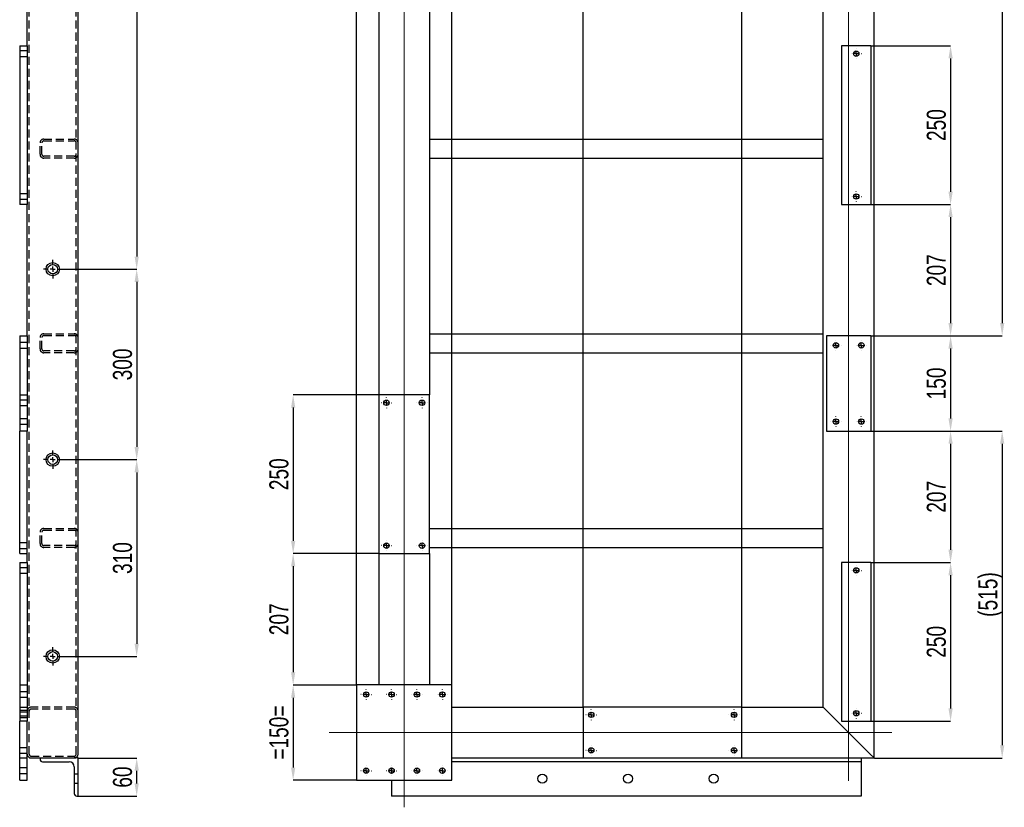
# Model space of a CAD drawing. Header units: millimetres. Extents: x 5 to 3649, y 4 to 418.
# Tile 56 of 105: x 2015 to 2170, y 129 to 253. Entities that reach past the tile are written whole.
import ezdxf

# ---------------------------------------------------------------- set-up
doc = ezdxf.new("R2010")
doc.units = ezdxf.units.MM
doc.header["$PDSIZE"] = -1
doc.linetypes.add('CENTERX2', pattern=[20.32, 12.7, -2.54, 2.54, -2.54])
doc.linetypes.add('HIDDEN', pattern=[1.905, 1.27, -0.635])
for name, color, linetype in [('COTES', 1, 'Continuous'), ('TRAIT-FINS', 9, 'Continuous'), ('TRAIT-MIXTES', 3, 'CENTERX2'), ('TRAIT-TIRET', 2, 'HIDDEN')]:
    doc.layers.add(name, color=color, linetype=linetype)
doc.layers.add('TRAIT-FORT', color=4, linetype='Continuous', lineweight=25)
doc.styles.add('SLDTEXTSTYLE0', font='TXT', dxfattribs={"width": 0.75})
doc.dimstyles.new('SLDDIMSTYLE0', dxfattribs={"dimtxt": 3, "dimasz": 2, "dimexe": 0, "dimexo": 0.0625, "dimgap": 0.75, "dimtad": 1, "dimdec": 0, "dimlfac": 10, "dimrnd": 1e-09, "dimzin": 12, "dimdsep": 46, "dimtxsty": 'SLDTEXTSTYLE0', "dimsah": 1, "dimcen": 0.09, "dimadec": 0, "dimazin": 3, "dimtfac": 1, "dimtdec": 0, "dimtofl": 0, "dimtmove": 0, "dimatfit": 3, "dimfxl": 1, "dimfrac": 2, "dimtolj": 1, "dimtzin": 12, "dimarcsym": 0})
doc.dimstyles.new('SLDDIMSTYLE1', dxfattribs={"dimtxt": 3, "dimasz": 2, "dimexe": 0, "dimexo": 0.0625, "dimgap": 0.75, "dimtad": 1, "dimdec": 0, "dimlfac": 10, "dimrnd": 1e-09, "dimzin": 12, "dimdsep": 46, "dimtxsty": 'SLDTEXTSTYLE0', "dimsah": 1, "dimcen": 0.09, "dimadec": 0, "dimazin": 3, "dimtfac": 1, "dimtdec": 0, "dimtmove": 0, "dimatfit": 0, "dimfxl": 1, "dimfrac": 2, "dimtolj": 1, "dimtzin": 12, "dimarcsym": 0})

# ---------------------------------------------------------------- blocks, each defined once
blk = doc.blocks.new('*D2211')
at = {"layer": 'COTES', "color": 0, "lineweight": -2, "transparency": 16777216}
for p, q in [((2021.82, 324.69), (2033.54, 324.69)), ((2033.54, 322.69), (2033.54, 215.69)), ((2021.82, 213.69), (2033.54, 213.69))]:
    blk.add_line(p, q, dxfattribs=at)
at = {"layer": 'COTES', "color": 0, "transparency": 16777216}
for points in [[(2033.2, 322.69), (2033.87, 322.69), (2033.54, 324.69)], [(2033.2, 215.69), (2033.87, 215.69), (2033.54, 213.69)]]:
    blk.add_solid(points, dxfattribs=at)
at = {"layer": 'Defpoints', "color": 0, "transparency": 16777216}
for p in [(2021.76, 324.69), (2021.76, 213.69), (2033.54, 213.69)]:
    blk.add_point(p, dxfattribs=at)
at = {"layer": 'COTES', "color": 0, "transparency": 16777216, "insert": (2029.79, 269.19), "char_height": 3, "attachment_point": 2, "rotation": 90, "style": 'SLDTEXTSTYLE0'}
blk.add_mtext('\\A1;1110', dxfattribs=at)
blk = doc.blocks.new('*D2212')
at = {"layer": 'COTES', "color": 0, "lineweight": -2, "transparency": 16777216}
for p, q in [((2021.82, 213.69), (2033.54, 213.69)), ((2033.54, 211.69), (2033.54, 185.69)), ((2021.82, 183.69), (2033.54, 183.69))]:
    blk.add_line(p, q, dxfattribs=at)
at = {"layer": 'COTES', "color": 0, "transparency": 16777216}
for points in [[(2033.2, 211.69), (2033.87, 211.69), (2033.54, 213.69)], [(2033.2, 185.69), (2033.87, 185.69), (2033.54, 183.69)]]:
    blk.add_solid(points, dxfattribs=at)
at = {"layer": 'Defpoints', "color": 0, "transparency": 16777216}
for p in [(2021.76, 213.69), (2021.76, 183.69), (2033.54, 183.69)]:
    blk.add_point(p, dxfattribs=at)
at = {"layer": 'COTES', "color": 0, "transparency": 16777216, "insert": (2029.79, 198.69), "char_height": 3, "attachment_point": 2, "rotation": 90, "style": 'SLDTEXTSTYLE0'}
blk.add_mtext('\\A1;300', dxfattribs=at)
blk = doc.blocks.new('*D2213')
at = {"layer": 'COTES', "color": 0, "lineweight": -2, "transparency": 16777216}
for p, q in [((2021.82, 183.69), (2033.54, 183.69)), ((2033.54, 181.69), (2033.54, 154.69)), ((2021.82, 152.69), (2033.54, 152.69))]:
    blk.add_line(p, q, dxfattribs=at)
at = {"layer": 'COTES', "color": 0, "transparency": 16777216}
for points in [[(2033.2, 181.69), (2033.87, 181.69), (2033.54, 183.69)], [(2033.2, 154.69), (2033.87, 154.69), (2033.54, 152.69)]]:
    blk.add_solid(points, dxfattribs=at)
at = {"layer": 'Defpoints', "color": 0, "transparency": 16777216}
for p in [(2021.76, 183.69), (2021.76, 152.69), (2033.54, 152.69)]:
    blk.add_point(p, dxfattribs=at)
at = {"layer": 'COTES', "color": 0, "transparency": 16777216, "insert": (2029.79, 168.19), "char_height": 3, "attachment_point": 2, "rotation": 90, "style": 'SLDTEXTSTYLE0'}
blk.add_mtext('\\A1;310', dxfattribs=at)
blk = doc.blocks.new('*D2215')
at = {"layer": 'COTES', "color": 0, "lineweight": -2, "transparency": 16777216}
for p, q in [((2024.37, 136.69), (2033.54, 136.69)), ((2033.54, 132.69), (2033.54, 134.69)), ((2024.37, 130.69), (2033.54, 130.69))]:
    blk.add_line(p, q, dxfattribs=at)
at = {"layer": 'COTES', "color": 0, "transparency": 16777216}
for points in [[(2033.2, 134.69), (2033.87, 134.69), (2033.54, 136.69)], [(2033.2, 132.69), (2033.87, 132.69), (2033.54, 130.69)]]:
    blk.add_solid(points, dxfattribs=at)
at = {"layer": 'Defpoints', "color": 0, "transparency": 16777216}
for p in [(2024.31, 136.69), (2033.54, 136.69), (2024.31, 130.69)]:
    blk.add_point(p, dxfattribs=at)
at = {"layer": 'COTES', "color": 0, "transparency": 16777216, "insert": (2029.79, 133.69), "char_height": 3, "attachment_point": 2, "rotation": 90, "style": 'SLDTEXTSTYLE0'}
blk.add_mtext('\\A1;60', dxfattribs=at)
blk = doc.blocks.new('SW_CENTERMARKSYMBOL_342')
at = {"layer": 'TRAIT-MIXTES', "color": 0}
for p, q in [((-0.8, 0), (-1.45, 0)), ((0, 0), (-0.4, 0)), ((0, 0), (-0.4, 0)), ((0, 0.8), (0, 1.45)), ((0, 0), (0, 0.4)), ((0, 0), (0, 0.4)), ((0, 0), (0, -0.4)), ((0, 0), (0.4, 0)), ((0, 0), (0, -0.4)), ((0, 0), (0.4, 0)), ((0.8, 0), (1.45, 0)), ((0, -0.8), (0, -1.45))]:
    blk.add_line(p, q, dxfattribs=at)
blk = doc.blocks.new('SW_CENTERMARKSYMBOL_344')
at = {"layer": 'TRAIT-MIXTES', "color": 0}
for p, q in [((-0.8, 0), (-1.45, 0)), ((0, 0), (-0.4, 0)), ((0, 0), (-0.4, 0)), ((0, 0.8), (0, 1.45)), ((0, 0), (0, 0.4)), ((0, 0), (0, 0.4)), ((0, 0), (0, -0.4)), ((0, 0), (0.4, 0)), ((0, 0), (0, -0.4)), ((0, 0), (0.4, 0)), ((0.8, 0), (1.45, 0)), ((0, -0.8), (0, -1.45))]:
    blk.add_line(p, q, dxfattribs=at)
blk = doc.blocks.new('SW_CENTERMARKSYMBOL_345')
at = {"layer": 'TRAIT-MIXTES', "color": 0}
for p, q in [((-0.8, 0), (-1.45, 0)), ((0, 0), (-0.4, 0)), ((0, 0), (-0.4, 0)), ((0, 0.8), (0, 1.45)), ((0, 0), (0, 0.4)), ((0, 0), (0, 0.4)), ((0, 0), (0, -0.4)), ((0, 0), (0.4, 0)), ((0, 0), (0, -0.4)), ((0, 0), (0.4, 0)), ((0.8, 0), (1.45, 0)), ((0, -0.8), (0, -1.45))]:
    blk.add_line(p, q, dxfattribs=at)
blk = doc.blocks.new('*D2216')
at = {"layer": 'COTES', "color": 0, "lineweight": -2, "transparency": 16777216}
for p, q in [((2103.88, 144.76), (2103.88, 357.89)), ((2126.88, 357.89), (2105.88, 357.89)), ((2128.88, 144.76), (2128.88, 357.89))]:
    blk.add_line(p, q, dxfattribs=at)
at = {"layer": 'COTES', "color": 0, "transparency": 16777216}
for points in [[(2105.88, 358.23), (2105.88, 357.56), (2103.88, 357.89)], [(2126.88, 358.23), (2126.88, 357.56), (2128.88, 357.89)]]:
    blk.add_solid(points, dxfattribs=at)
at = {"layer": 'Defpoints', "color": 0, "transparency": 16777216}
for p in [(2103.88, 357.89), (2103.88, 144.69), (2128.88, 144.69)]:
    blk.add_point(p, dxfattribs=at)
at = {"layer": 'COTES', "color": 0, "transparency": 16777216, "insert": (2116.38, 361.64), "char_height": 3, "attachment_point": 2, "style": 'SLDTEXTSTYLE0'}
blk.add_mtext('\\A1;250', dxfattribs=at)
blk = doc.blocks.new('*D2217')
at = {"layer": 'COTES', "color": 0, "lineweight": -2, "transparency": 16777216}
for p, q in [((2068.18, 148.26), (2068.18, 357.89)), ((2081.18, 357.89), (2070.18, 357.89)), ((2083.18, 148.26), (2083.18, 357.89))]:
    blk.add_line(p, q, dxfattribs=at)
at = {"layer": 'COTES', "color": 0, "transparency": 16777216}
for points in [[(2070.18, 358.23), (2070.18, 357.56), (2068.18, 357.89)], [(2081.18, 358.23), (2081.18, 357.56), (2083.18, 357.89)]]:
    blk.add_solid(points, dxfattribs=at)
at = {"layer": 'Defpoints', "color": 0, "transparency": 16777216}
for p in [(2068.18, 357.89), (2068.18, 148.19), (2083.18, 148.19)]:
    blk.add_point(p, dxfattribs=at)
at = {"layer": 'COTES', "color": 0, "transparency": 16777216, "insert": (2075.68, 361.64), "char_height": 3, "attachment_point": 2, "style": 'SLDTEXTSTYLE0'}
blk.add_mtext('\\A1;=150=', dxfattribs=at)
blk = doc.blocks.new('*D2220')
at = {"layer": 'COTES', "color": 0, "lineweight": -2, "transparency": 16777216}
for p, q in [((2068.12, 148.19), (2058.18, 148.19)), ((2058.18, 146.19), (2058.18, 135.19)), ((2068.12, 133.19), (2058.18, 133.19))]:
    blk.add_line(p, q, dxfattribs=at)
at = {"layer": 'COTES', "color": 0, "transparency": 16777216}
for points in [[(2057.85, 146.19), (2058.52, 146.19), (2058.18, 148.19)], [(2057.85, 135.19), (2058.52, 135.19), (2058.18, 133.19)]]:
    blk.add_solid(points, dxfattribs=at)
at = {"layer": 'Defpoints', "color": 0, "transparency": 16777216}
for p in [(2068.18, 148.19), (2058.18, 133.19), (2068.18, 133.19)]:
    blk.add_point(p, dxfattribs=at)
at = {"layer": 'COTES', "color": 0, "transparency": 16777216, "insert": (2054.43, 140.69), "char_height": 3, "attachment_point": 2, "rotation": 90, "style": 'SLDTEXTSTYLE0'}
blk.add_mtext('\\A1;=150=', dxfattribs=at)
blk = doc.blocks.new('*D2221')
at = {"layer": 'COTES', "color": 0, "lineweight": -2, "transparency": 16777216}
for p, q in [((2071.62, 193.89), (2058.18, 193.89)), ((2058.18, 191.89), (2058.18, 170.89)), ((2071.62, 168.89), (2058.18, 168.89))]:
    blk.add_line(p, q, dxfattribs=at)
at = {"layer": 'COTES', "color": 0, "transparency": 16777216}
for points in [[(2057.85, 191.89), (2058.52, 191.89), (2058.18, 193.89)], [(2057.85, 170.89), (2058.52, 170.89), (2058.18, 168.89)]]:
    blk.add_solid(points, dxfattribs=at)
at = {"layer": 'Defpoints', "color": 0, "transparency": 16777216}
for p in [(2071.68, 193.89), (2058.18, 168.89), (2071.68, 168.89)]:
    blk.add_point(p, dxfattribs=at)
at = {"layer": 'COTES', "color": 0, "transparency": 16777216, "insert": (2054.43, 181.39), "char_height": 3, "attachment_point": 2, "rotation": 90, "style": 'SLDTEXTSTYLE0'}
blk.add_mtext('\\A1;250', dxfattribs=at)
blk = doc.blocks.new('*D2222')
at = {"layer": 'COTES', "color": 0, "lineweight": -2, "transparency": 16777216}
for p, q in [((2071.62, 168.89), (2058.18, 168.89)), ((2058.18, 166.89), (2058.18, 150.19)), ((2068.12, 148.19), (2058.18, 148.19))]:
    blk.add_line(p, q, dxfattribs=at)
at = {"layer": 'COTES', "color": 0, "transparency": 16777216}
for points in [[(2057.85, 166.89), (2058.52, 166.89), (2058.18, 168.89)], [(2057.85, 150.19), (2058.52, 150.19), (2058.18, 148.19)]]:
    blk.add_solid(points, dxfattribs=at)
at = {"layer": 'Defpoints', "color": 0, "transparency": 16777216}
for p in [(2071.68, 168.89), (2058.18, 148.19), (2068.18, 148.19)]:
    blk.add_point(p, dxfattribs=at)
at = {"layer": 'COTES', "color": 0, "transparency": 16777216, "insert": (2054.43, 158.54), "char_height": 3, "attachment_point": 2, "rotation": 90, "style": 'SLDTEXTSTYLE0'}
blk.add_mtext('\\A1;207', dxfattribs=at)
blk = doc.blocks.new('*D2223')
at = {"layer": 'COTES', "color": 0, "lineweight": -2, "transparency": 16777216}
for p, q in [((2149.24, 203.19), (2161.74, 203.19)), ((2161.74, 201.19), (2161.74, 190.19)), ((2149.24, 188.19), (2161.74, 188.19))]:
    blk.add_line(p, q, dxfattribs=at)
at = {"layer": 'COTES', "color": 0, "transparency": 16777216}
for points in [[(2161.41, 201.19), (2162.08, 201.19), (2161.74, 203.19)], [(2161.41, 190.19), (2162.08, 190.19), (2161.74, 188.19)]]:
    blk.add_solid(points, dxfattribs=at)
at = {"layer": 'Defpoints', "color": 0, "transparency": 16777216}
for p in [(2149.18, 203.19), (2149.18, 188.19), (2161.74, 188.19)]:
    blk.add_point(p, dxfattribs=at)
at = {"layer": 'COTES', "color": 0, "transparency": 16777216, "insert": (2157.99, 195.69), "char_height": 3, "attachment_point": 2, "rotation": 90, "style": 'SLDTEXTSTYLE0'}
blk.add_mtext('\\A1;150', dxfattribs=at)
blk = doc.blocks.new('*D2224')
at = {"layer": 'COTES', "color": 0, "lineweight": -2, "transparency": 16777216}
for p, q in [((2149.24, 223.89), (2161.74, 223.89)), ((2161.74, 221.89), (2161.74, 205.19)), ((2149.24, 203.19), (2161.74, 203.19))]:
    blk.add_line(p, q, dxfattribs=at)
at = {"layer": 'COTES', "color": 0, "transparency": 16777216}
for points in [[(2161.41, 221.89), (2162.08, 221.89), (2161.74, 223.89)], [(2161.41, 205.19), (2162.08, 205.19), (2161.74, 203.19)]]:
    blk.add_solid(points, dxfattribs=at)
at = {"layer": 'Defpoints', "color": 0, "transparency": 16777216}
for p in [(2149.18, 223.89), (2149.18, 203.19), (2161.74, 203.19)]:
    blk.add_point(p, dxfattribs=at)
at = {"layer": 'COTES', "color": 0, "transparency": 16777216, "insert": (2157.99, 213.54), "char_height": 3, "attachment_point": 2, "rotation": 90, "style": 'SLDTEXTSTYLE0'}
blk.add_mtext('\\A1;207', dxfattribs=at)
blk = doc.blocks.new('*D2225')
at = {"layer": 'COTES', "color": 0, "lineweight": -2, "transparency": 16777216}
for p, q in [((2149.24, 248.89), (2161.74, 248.89)), ((2161.74, 246.89), (2161.74, 225.89)), ((2149.24, 223.89), (2161.74, 223.89))]:
    blk.add_line(p, q, dxfattribs=at)
at = {"layer": 'COTES', "color": 0, "transparency": 16777216}
for points in [[(2161.41, 246.89), (2162.08, 246.89), (2161.74, 248.89)], [(2161.41, 225.89), (2162.08, 225.89), (2161.74, 223.89)]]:
    blk.add_solid(points, dxfattribs=at)
at = {"layer": 'Defpoints', "color": 0, "transparency": 16777216}
for p in [(2149.18, 248.89), (2149.18, 223.89), (2161.74, 223.89)]:
    blk.add_point(p, dxfattribs=at)
at = {"layer": 'COTES', "color": 0, "transparency": 16777216, "insert": (2157.99, 236.39), "char_height": 3, "attachment_point": 2, "rotation": 90, "style": 'SLDTEXTSTYLE0'}
blk.add_mtext('\\A1;250', dxfattribs=at)
blk = doc.blocks.new('*D2226')
at = {"layer": 'COTES', "color": 0, "lineweight": -2, "transparency": 16777216}
for p, q in [((2149.24, 167.49), (2161.74, 167.49)), ((2161.74, 165.49), (2161.74, 144.49)), ((2149.24, 142.49), (2161.74, 142.49))]:
    blk.add_line(p, q, dxfattribs=at)
at = {"layer": 'COTES', "color": 0, "transparency": 16777216}
for points in [[(2161.41, 165.49), (2162.08, 165.49), (2161.74, 167.49)], [(2161.41, 144.49), (2162.08, 144.49), (2161.74, 142.49)]]:
    blk.add_solid(points, dxfattribs=at)
at = {"layer": 'Defpoints', "color": 0, "transparency": 16777216}
for p in [(2149.18, 167.49), (2149.18, 142.49), (2161.74, 142.49)]:
    blk.add_point(p, dxfattribs=at)
at = {"layer": 'COTES', "color": 0, "transparency": 16777216, "insert": (2157.99, 154.99), "char_height": 3, "attachment_point": 2, "rotation": 90, "style": 'SLDTEXTSTYLE0'}
blk.add_mtext('\\A1;250', dxfattribs=at)
blk = doc.blocks.new('*D2227')
at = {"layer": 'COTES', "color": 0, "lineweight": -2, "transparency": 16777216}
for p, q in [((2149.24, 188.19), (2161.74, 188.19)), ((2161.74, 186.19), (2161.74, 169.49)), ((2149.24, 167.49), (2161.74, 167.49))]:
    blk.add_line(p, q, dxfattribs=at)
at = {"layer": 'COTES', "color": 0, "transparency": 16777216}
for points in [[(2161.41, 186.19), (2162.08, 186.19), (2161.74, 188.19)], [(2161.41, 169.49), (2162.08, 169.49), (2161.74, 167.49)]]:
    blk.add_solid(points, dxfattribs=at)
at = {"layer": 'Defpoints', "color": 0, "transparency": 16777216}
for p in [(2149.18, 188.19), (2149.18, 167.49), (2161.74, 167.49)]:
    blk.add_point(p, dxfattribs=at)
at = {"layer": 'COTES', "color": 0, "transparency": 16777216, "insert": (2157.99, 177.84), "char_height": 3, "attachment_point": 2, "rotation": 90, "style": 'SLDTEXTSTYLE0'}
blk.add_mtext('\\A1;207', dxfattribs=at)
blk = doc.blocks.new('*D2230')
at = {"layer": 'COTES', "color": 0, "lineweight": -2, "transparency": 16777216}
for p, q in [((2149.74, 344.69), (2169.87, 344.69)), ((2169.87, 342.69), (2169.87, 205.19)), ((2149.24, 203.19), (2169.87, 203.19))]:
    blk.add_line(p, q, dxfattribs=at)
at = {"layer": 'COTES', "color": 0, "transparency": 16777216}
for points in [[(2169.54, 342.69), (2170.21, 342.69), (2169.87, 344.69)], [(2169.54, 205.19), (2170.21, 205.19), (2169.87, 203.19)]]:
    blk.add_solid(points, dxfattribs=at)
at = {"layer": 'Defpoints', "color": 0, "transparency": 16777216}
for p in [(2149.68, 344.69), (2149.18, 203.19), (2169.87, 203.19)]:
    blk.add_point(p, dxfattribs=at)
at = {"layer": 'COTES', "color": 0, "transparency": 16777216, "insert": (2166.12, 273.94), "char_height": 3, "attachment_point": 2, "rotation": 90, "style": 'SLDTEXTSTYLE0'}
blk.add_mtext('\\A1;1415', dxfattribs=at)
blk = doc.blocks.new('*D2231')
at = {"layer": 'COTES', "color": 0, "lineweight": -2, "transparency": 16777216}
for p, q in [((2149.24, 188.19), (2169.87, 188.19)), ((2169.87, 186.19), (2169.87, 138.69)), ((2149.74, 136.69), (2169.87, 136.69))]:
    blk.add_line(p, q, dxfattribs=at)
at = {"layer": 'COTES', "color": 0, "transparency": 16777216}
for points in [[(2169.54, 186.19), (2170.21, 186.19), (2169.87, 188.19)], [(2169.54, 138.69), (2170.21, 138.69), (2169.87, 136.69)]]:
    blk.add_solid(points, dxfattribs=at)
at = {"layer": 'Defpoints', "color": 0, "transparency": 16777216}
for p in [(2149.18, 188.19), (2149.68, 136.69), (2169.87, 136.69)]:
    blk.add_point(p, dxfattribs=at)
at = {"layer": 'COTES', "color": 0, "transparency": 16777216, "insert": (2166.12, 162.44), "char_height": 3, "attachment_point": 2, "rotation": 90, "style": 'SLDTEXTSTYLE0'}
blk.add_mtext('\\A1;(515)', dxfattribs=at)
blk = doc.blocks.new('SW_CENTERMARKSYMBOL_346')
at = {"layer": 'TRAIT-MIXTES', "color": 0}
for p, q in [((-0.8, 0), (-0.825, 0)), ((0, 0), (-0.4, 0)), ((0, 0.8), (0, 0.825)), ((0, 0), (0, 0.4)), ((0, 0), (0, -0.4)), ((0, 0), (0.4, 0)), ((0.8, 0), (0.825, 0)), ((0, -0.8), (0, -0.825))]:
    blk.add_line(p, q, dxfattribs=at)
blk = doc.blocks.new('SW_CENTERMARKSYMBOL_347')
at = {"layer": 'TRAIT-MIXTES', "color": 0}
for p, q in [((-0.8, 0), (-0.825, 0)), ((0, 0), (-0.4, 0)), ((0, 0.8), (0, 0.825)), ((0, 0), (0, 0.4)), ((0, 0), (0, -0.4)), ((0, 0), (0.4, 0)), ((0.8, 0), (0.825, 0)), ((0, -0.8), (0, -0.825))]:
    blk.add_line(p, q, dxfattribs=at)
blk = doc.blocks.new('SW_CENTERMARKSYMBOL_352')
at = {"layer": 'TRAIT-MIXTES', "color": 0}
for p, q in [((-0.8, 0), (-0.825, 0)), ((0, 0), (-0.4, 0)), ((0, 0.8), (0, 0.825)), ((0, 0), (0, 0.4)), ((0, 0), (0, -0.4)), ((0, 0), (0.4, 0)), ((0.8, 0), (0.825, 0)), ((0, -0.8), (0, -0.825))]:
    blk.add_line(p, q, dxfattribs=at)
blk = doc.blocks.new('SW_CENTERMARKSYMBOL_353')
at = {"layer": 'TRAIT-MIXTES', "color": 0}
for p, q in [((-0.8, 0), (-0.825, 0)), ((0, 0), (-0.4, 0)), ((0, 0.8), (0, 0.825)), ((0, 0), (0, 0.4)), ((0, 0), (0, -0.4)), ((0, 0), (0.4, 0)), ((0.8, 0), (0.825, 0)), ((0, -0.8), (0, -0.825))]:
    blk.add_line(p, q, dxfattribs=at)
blk = doc.blocks.new('SW_CENTERMARKSYMBOL_354')
at = {"layer": 'TRAIT-MIXTES', "color": 0}
for p, q in [((-0.8, 0), (-0.825, 0)), ((0, 0), (-0.4, 0)), ((0, 0.8), (0, 0.825)), ((0, 0), (0, 0.4)), ((0, 0), (0, -0.4)), ((0, 0), (0.4, 0)), ((0.8, 0), (0.825, 0)), ((0, -0.8), (0, -0.825))]:
    blk.add_line(p, q, dxfattribs=at)
blk = doc.blocks.new('SW_CENTERMARKSYMBOL_355')
at = {"layer": 'TRAIT-MIXTES', "color": 0}
for p, q in [((-0.8, 0), (-0.825, 0)), ((0, 0), (-0.4, 0)), ((0, 0.8), (0, 0.825)), ((0, 0), (0, 0.4)), ((0, 0), (0, -0.4)), ((0, 0), (0.4, 0)), ((0.8, 0), (0.825, 0)), ((0, -0.8), (0, -0.825))]:
    blk.add_line(p, q, dxfattribs=at)
blk = doc.blocks.new('SW_CENTERMARKSYMBOL_370')
at = {"layer": 'TRAIT-MIXTES', "color": 0}
for p, q in [((-0.8, 0), (-0.825, 0)), ((0, 0), (-0.4, 0)), ((0, 0.8), (0, 0.825)), ((0, 0), (0, 0.4)), ((0, 0), (0, -0.4)), ((0, 0), (0.4, 0)), ((0.8, 0), (0.825, 0)), ((0, -0.8), (0, -0.825))]:
    blk.add_line(p, q, dxfattribs=at)
blk = doc.blocks.new('SW_CENTERMARKSYMBOL_371')
at = {"layer": 'TRAIT-MIXTES', "color": 0}
for p, q in [((-0.8, 0), (-0.825, 0)), ((0, 0), (-0.4, 0)), ((0, 0.8), (0, 0.825)), ((0, 0), (0, 0.4)), ((0, 0), (0, -0.4)), ((0, 0), (0.4, 0)), ((0.8, 0), (0.825, 0)), ((0, -0.8), (0, -0.825))]:
    blk.add_line(p, q, dxfattribs=at)
blk = doc.blocks.new('SW_CENTERMARKSYMBOL_372')
at = {"layer": 'TRAIT-MIXTES', "color": 0}
for p, q in [((-0.8, 0), (-0.825, 0)), ((0, 0), (-0.4, 0)), ((0, 0.8), (0, 0.825)), ((0, 0), (0, 0.4)), ((0, 0), (0, -0.4)), ((0, 0), (0.4, 0)), ((0.8, 0), (0.825, 0)), ((0, -0.8), (0, -0.825))]:
    blk.add_line(p, q, dxfattribs=at)
blk = doc.blocks.new('SW_CENTERMARKSYMBOL_373')
at = {"layer": 'TRAIT-MIXTES', "color": 0}
for p, q in [((-0.8, 0), (-0.825, 0)), ((0, 0), (-0.4, 0)), ((0, 0.8), (0, 0.825)), ((0, 0), (0, 0.4)), ((0, 0), (0, -0.4)), ((0, 0), (0.4, 0)), ((0.8, 0), (0.825, 0)), ((0, -0.8), (0, -0.825))]:
    blk.add_line(p, q, dxfattribs=at)
blk = doc.blocks.new('SW_CENTERMARKSYMBOL_374')
at = {"layer": 'TRAIT-MIXTES', "color": 0}
for p, q in [((-0.8, 0), (-0.825, 0)), ((0, 0), (-0.4, 0)), ((0, 0.8), (0, 0.825)), ((0, 0), (0, 0.4)), ((0, 0), (0, -0.4)), ((0, 0), (0.4, 0)), ((0.8, 0), (0.825, 0)), ((0, -0.8), (0, -0.825))]:
    blk.add_line(p, q, dxfattribs=at)
blk = doc.blocks.new('SW_CENTERMARKSYMBOL_375')
at = {"layer": 'TRAIT-MIXTES', "color": 0}
for p, q in [((-0.8, 0), (-0.825, 0)), ((0, 0), (-0.4, 0)), ((0, 0.8), (0, 0.825)), ((0, 0), (0, 0.4)), ((0, 0), (0, -0.4)), ((0, 0), (0.4, 0)), ((0.8, 0), (0.825, 0)), ((0, -0.8), (0, -0.825))]:
    blk.add_line(p, q, dxfattribs=at)
blk = doc.blocks.new('SW_CENTERMARKSYMBOL_376')
at = {"layer": 'TRAIT-MIXTES', "color": 0}
for p, q in [((-0.8, 0), (-0.825, 0)), ((0, 0), (-0.4, 0)), ((0, 0.8), (0, 0.825)), ((0, 0), (0, 0.4)), ((0, 0), (0, -0.4)), ((0, 0), (0.4, 0)), ((0.8, 0), (0.825, 0)), ((0, -0.8), (0, -0.825))]:
    blk.add_line(p, q, dxfattribs=at)
blk = doc.blocks.new('SW_CENTERMARKSYMBOL_377')
at = {"layer": 'TRAIT-MIXTES', "color": 0}
for p, q in [((-0.8, 0), (-0.825, 0)), ((0, 0), (-0.4, 0)), ((0, 0.8), (0, 0.825)), ((0, 0), (0, 0.4)), ((0, 0), (0, -0.4)), ((0, 0), (0.4, 0)), ((0.8, 0), (0.825, 0)), ((0, -0.8), (0, -0.825))]:
    blk.add_line(p, q, dxfattribs=at)
blk = doc.blocks.new('SW_CENTERMARKSYMBOL_378')
at = {"layer": 'TRAIT-MIXTES', "color": 0}
for p, q in [((-0.8, 0), (-0.825, 0)), ((0, 0), (-0.4, 0)), ((0, 0.8), (0, 0.825)), ((0, 0), (0, 0.4)), ((0, 0), (0, -0.4)), ((0, 0), (0.4, 0)), ((0.8, 0), (0.825, 0)), ((0, -0.8), (0, -0.825))]:
    blk.add_line(p, q, dxfattribs=at)
blk = doc.blocks.new('SW_CENTERMARKSYMBOL_379')
at = {"layer": 'TRAIT-MIXTES', "color": 0}
for p, q in [((-0.8, 0), (-0.825, 0)), ((0, 0), (-0.4, 0)), ((0, 0.8), (0, 0.825)), ((0, 0), (0, 0.4)), ((0, 0), (0, -0.4)), ((0, 0), (0.4, 0)), ((0.8, 0), (0.825, 0)), ((0, -0.8), (0, -0.825))]:
    blk.add_line(p, q, dxfattribs=at)
blk = doc.blocks.new('SW_CENTERMARKSYMBOL_380')
at = {"layer": 'TRAIT-MIXTES', "color": 0}
for p, q in [((-0.8, 0), (-0.825, 0)), ((0, 0), (-0.4, 0)), ((0, 0.8), (0, 0.825)), ((0, 0), (0, 0.4)), ((0, 0), (0, -0.4)), ((0, 0), (0.4, 0)), ((0.8, 0), (0.825, 0)), ((0, -0.8), (0, -0.825))]:
    blk.add_line(p, q, dxfattribs=at)
blk = doc.blocks.new('SW_CENTERMARKSYMBOL_381')
at = {"layer": 'TRAIT-MIXTES', "color": 0}
for p, q in [((-0.8, 0), (-0.825, 0)), ((0, 0), (-0.4, 0)), ((0, 0.8), (0, 0.825)), ((0, 0), (0, 0.4)), ((0, 0), (0, -0.4)), ((0, 0), (0.4, 0)), ((0.8, 0), (0.825, 0)), ((0, -0.8), (0, -0.825))]:
    blk.add_line(p, q, dxfattribs=at)
blk = doc.blocks.new('SW_CENTERMARKSYMBOL_386')
at = {"layer": 'TRAIT-MIXTES', "color": 0}
for p, q in [((-0.8, 0), (-0.825, 0)), ((0, 0), (-0.4, 0)), ((0, 0.8), (0, 0.825)), ((0, 0), (0, 0.4)), ((0, 0), (0, -0.4)), ((0, 0), (0.4, 0)), ((0.8, 0), (0.825, 0)), ((0, -0.8), (0, -0.825))]:
    blk.add_line(p, q, dxfattribs=at)
blk = doc.blocks.new('SW_CENTERMARKSYMBOL_387')
at = {"layer": 'TRAIT-MIXTES', "color": 0}
for p, q in [((-0.8, 0), (-0.825, 0)), ((0, 0), (-0.4, 0)), ((0, 0.8), (0, 0.825)), ((0, 0), (0, 0.4)), ((0, 0), (0, -0.4)), ((0, 0), (0.4, 0)), ((0.8, 0), (0.825, 0)), ((0, -0.8), (0, -0.825))]:
    blk.add_line(p, q, dxfattribs=at)
blk = doc.blocks.new('SW_CENTERMARKSYMBOL_388')
at = {"layer": 'TRAIT-MIXTES', "color": 0}
for p, q in [((-0.8, 0), (-0.825, 0)), ((0, 0), (-0.4, 0)), ((0, 0.8), (0, 0.825)), ((0, 0), (0, 0.4)), ((0, 0), (0, -0.4)), ((0, 0), (0.4, 0)), ((0.8, 0), (0.825, 0)), ((0, -0.8), (0, -0.825))]:
    blk.add_line(p, q, dxfattribs=at)
blk = doc.blocks.new('SW_CENTERMARKSYMBOL_389')
at = {"layer": 'TRAIT-MIXTES', "color": 0}
for p, q in [((-0.8, 0), (-0.825, 0)), ((0, 0), (-0.4, 0)), ((0, 0.8), (0, 0.825)), ((0, 0), (0, 0.4)), ((0, 0), (0, -0.4)), ((0, 0), (0.4, 0)), ((0.8, 0), (0.825, 0)), ((0, -0.8), (0, -0.825))]:
    blk.add_line(p, q, dxfattribs=at)
blk = doc.blocks.new('SW_CENTERMARKSYMBOL_390')
at = {"layer": 'TRAIT-MIXTES', "color": 0}
for p, q in [((-0.8, 0), (-0.825, 0)), ((0, 0), (-0.4, 0)), ((0, 0.8), (0, 0.825)), ((0, 0), (0, 0.4)), ((0, 0), (0, -0.4)), ((0, 0), (0.4, 0)), ((0.8, 0), (0.825, 0)), ((0, -0.8), (0, -0.825))]:
    blk.add_line(p, q, dxfattribs=at)
blk = doc.blocks.new('SW_CENTERMARKSYMBOL_391')
at = {"layer": 'TRAIT-MIXTES', "color": 0}
for p, q in [((-0.8, 0), (-0.825, 0)), ((0, 0), (-0.4, 0)), ((0, 0.8), (0, 0.825)), ((0, 0), (0, 0.4)), ((0, 0), (0, -0.4)), ((0, 0), (0.4, 0)), ((0.8, 0), (0.825, 0)), ((0, -0.8), (0, -0.825))]:
    blk.add_line(p, q, dxfattribs=at)

msp = doc.modelspace()

# ---------------------------------------------------------------- linework, layer by layer
at = {"layer": 'TRAIT-FINS', "lineweight": 18}
for p, q in [((2075.681997, 353.207382), (2075.681997, 128.925358)), ((2145.681997, 133.120394), (2145.681997, 353.207382)), ((2063.863654, 140.693068), (2152.481997, 140.693068))]:
    msp.add_line(p, q, dxfattribs=at)
at = {"layer": 'TRAIT-FORT', "lineweight": 25}
for p, q in [((2149.681997, 136.693068), (2149.681997, 344.693068)), ((2024.305138, 137.293068), (2024.305138, 344.093068)), ((2141.681997, 144.693068), (2141.681997, 336.693068)), ((2016.305138, 248.893068), (2016.305138, 287.493068)), ((2071.681997, 287.493068), (2071.681997, 193.893068)), ((2079.681997, 287.493068), (2079.681997, 193.893068)), ((2015.105138, 248.893068), (2016.305138, 248.893068)), ((2015.105138, 248.893068), (2015.105138, 223.893068)), ((2016.305138, 248.893068), (2016.305138, 223.893068)), ((2144.581997, 248.893068), (2144.581997, 223.893068)), ((2149.181997, 248.893068), (2144.581997, 248.893068)), ((2149.181997, 248.893068), (2149.181997, 223.893068)), ((2079.681997, 234.193068), (2141.681997, 234.193068)), ((2079.681997, 231.193068), (2141.681997, 231.193068)), ((2016.305138, 223.893068), (2015.105138, 223.893068)), ((2016.305138, 203.193068), (2016.305138, 223.893068)), ((2144.581997, 223.893068), (2149.181997, 223.893068)), ((2015.105138, 203.193068), (2015.105138, 188.193068)), ((2015.105138, 203.193068), (2016.305138, 203.193068)), ((2016.305138, 203.193068), (2016.305138, 188.193068)), ((2079.681997, 203.526401), (2141.681997, 203.526401)), ((2142.181997, 203.193068), (2142.181997, 188.193068)), ((2149.181997, 203.193068), (2142.181997, 203.193068)), ((2149.181997, 203.193068), (2149.181997, 188.193068)), ((2079.681997, 200.526401), (2141.681997, 200.526401)), ((2071.681997, 193.893068), (2071.681997, 168.893068)), ((2079.681997, 193.893068), (2071.681997, 193.893068)), ((2079.681997, 168.893068), (2079.681997, 193.893068)), ((2016.305138, 188.193068), (2015.105138, 188.193068)), ((2015.105138, 168.893068), (2015.105138, 188.193068)), ((2016.305138, 167.493068), (2016.305138, 188.193068)), ((2142.181997, 188.193068), (2149.181997, 188.193068)), ((2079.681997, 172.859735), (2141.681997, 172.859735)), ((2079.681997, 169.859735), (2141.681997, 169.859735)), ((2015.105138, 168.893068), (2016.305138, 168.893068)), ((2071.681997, 168.893068), (2071.681997, 148.193068)), ((2071.681997, 168.893068), (2079.681997, 168.893068)), ((2079.681997, 168.893068), (2079.681997, 148.193068)), ((2015.105138, 167.493068), (2016.305138, 167.493068)), ((2015.105138, 167.493068), (2015.105138, 142.493068)), ((2016.305138, 167.493068), (2016.305138, 142.493068)), ((2149.181997, 167.493068), (2144.581997, 167.493068)), ((2144.581997, 167.493068), (2144.581997, 142.493068)), ((2149.181997, 167.493068), (2149.181997, 142.493068)), ((2083.181997, 148.193068), (2068.181997, 148.193068)), ((2068.181997, 148.193068), (2068.181997, 133.193068)), ((2083.181997, 133.193068), (2083.181997, 148.193068)), ((2083.181997, 144.693068), (2103.881997, 144.693068)), ((2128.881997, 144.693068), (2103.881997, 144.693068)), ((2103.881997, 144.693068), (2103.881997, 136.693068)), ((2128.881997, 144.693068), (2141.681997, 144.693068)), ((2128.881997, 136.693068), (2128.881997, 144.693068)), ((2141.681997, 144.693068), (2142.281997, 144.093068)), ((2142.281997, 144.093068), (2141.681997, 144.693068)), ((2142.281997, 144.093068), (2149.081997, 137.293068)), ((2015.105138, 136.693068), (2015.105138, 142.493068)), ((2016.305138, 142.493068), (2015.105138, 142.493068)), ((2016.305138, 137.293068), (2016.305138, 142.493068)), ((2144.581997, 142.493068), (2149.181997, 142.493068)), ((2015.105138, 133.193068), (2015.105138, 136.693068)), ((2015.105138, 136.693068), (2016.305138, 136.693068)), ((2016.305138, 136.693068), (2016.305138, 137.293068)), ((2016.305138, 133.193068), (2016.305138, 136.693068)), ((2016.905138, 136.693068), (2023.705138, 136.693068)), ((2018.305138, 136.693068), (2018.305138, 136.493068)), ((2024.305138, 136.693068), (2023.705138, 136.693068)), ((2024.305138, 130.693068), (2024.305138, 136.693068)), ((2083.181997, 136.693068), (2103.881997, 136.693068)), ((2103.881997, 136.693068), (2128.881997, 136.693068)), ((2128.881997, 136.693068), (2149.681997, 136.693068)), ((2147.681997, 136.693068), (2147.681997, 136.493068)), ((2147.681997, 136.493068), (2147.681997, 136.093068)), ((2149.081997, 137.293068), (2149.681997, 136.693068)), ((2149.681997, 136.693068), (2149.081997, 137.293068)), ((2018.705138, 136.093068), (2022.905138, 136.093068)), ((2023.705138, 135.293068), (2023.705138, 131.093068)), ((2073.681997, 135.118068), (2073.681997, 134.268068)), ((2147.681997, 136.093068), (2083.181997, 136.093068)), ((2147.681997, 136.093068), (2147.681997, 135.293068)), ((2147.681997, 135.293068), (2147.681997, 131.093068)), ((2015.105138, 133.193068), (2016.305138, 133.193068)), ((2068.181997, 133.193068), (2083.181997, 133.193068)), ((2073.681997, 133.193068), (2073.681997, 131.093068)), ((2024.105138, 130.693068), (2024.305138, 130.693068)), ((2073.681997, 131.093068), (2073.681997, 130.693068)), ((2147.681997, 130.693068), (2073.681997, 130.693068)), ((2147.681997, 131.093068), (2147.681997, 130.693068))]:
    msp.add_line(p, q, dxfattribs=at)
for centre, radius in [((2146.881997, 247.643068), 0.425), ((2146.881997, 225.143068), 0.425), ((2020.305138, 213.693068), 1.05), ((2020.305138, 213.693068), 0.75), ((2143.681997, 201.693068), 0.425), ((2147.681997, 201.693068), 0.425), ((2072.881997, 192.643068), 0.425), ((2078.481997, 192.643068), 0.425), ((2143.681997, 189.693068), 0.425), ((2147.681997, 189.693068), 0.425), ((2020.305138, 183.693068), 1.05), ((2020.305138, 183.693068), 0.75), ((2072.881997, 170.143068), 0.425), ((2078.481997, 170.143068), 0.425), ((2146.881997, 166.243068), 0.425), ((2020.305138, 152.693068), 1.05), ((2020.305138, 152.693068), 0.75), ((2069.681997, 146.693068), 0.425), ((2073.681997, 146.693068), 0.425), ((2077.681997, 146.693068), 0.425), ((2081.681997, 146.693068), 0.425), ((2105.131997, 143.493068), 0.425), ((2127.631997, 143.493068), 0.425), ((2146.881997, 143.743068), 0.425), ((2105.131997, 137.893068), 0.425), ((2127.631997, 137.893068), 0.425), ((2069.681997, 134.693068), 0.425), ((2073.681997, 134.693068), 0.425), ((2077.681997, 134.693068), 0.425), ((2081.681997, 134.693068), 0.425), ((2097.432024, 133.443068), 0.7), ((2110.932024, 133.443068), 0.7), ((2124.432024, 133.443068), 0.7)]:
    msp.add_circle(centre, radius, dxfattribs=at)
for centre, radius, start, end in [((2016.905138, 137.293068), 0.6, 180, 270), ((2018.705138, 136.493068), 0.4, 180, 270), ((2023.705138, 137.293068), 0.6, 270, 0), ((2022.905138, 135.293068), 0.8, 0, 90), ((2024.105138, 131.093068), 0.4, 180, 270)]:
    msp.add_arc(centre, radius, start, end, dxfattribs=at)
at = {"layer": 'TRAIT-TIRET'}
for p, q in [((2016.605138, 137.293068), (2016.605138, 344.093068)), ((2024.005138, 137.293068), (2024.005138, 344.093068)), ((2016.305138, 248.068068), (2015.105138, 248.068068)), ((2015.105138, 247.218068), (2016.305138, 247.218068)), ((2018.305138, 231.793068), (2018.305138, 233.593068)), ((2018.605138, 231.793068), (2018.605138, 233.593068)), ((2018.905138, 234.193068), (2023.705138, 234.193068)), ((2018.905138, 233.893068), (2023.705138, 233.893068)), ((2023.705138, 231.493068), (2018.905138, 231.493068)), ((2023.705138, 231.193068), (2018.905138, 231.193068)), ((2016.305138, 225.568068), (2015.105138, 225.568068)), ((2015.105138, 224.718068), (2016.305138, 224.718068)), ((2018.905138, 203.526401), (2023.705138, 203.526401)), ((2018.905138, 203.226401), (2023.705138, 203.226401)), ((2016.305138, 202.118068), (2015.105138, 202.118068)), ((2018.305138, 201.126401), (2018.305138, 202.926401)), ((2018.605138, 201.126401), (2018.605138, 202.926401)), ((2015.105138, 201.268068), (2016.305138, 201.268068)), ((2023.705138, 200.826401), (2018.905138, 200.826401)), ((2023.705138, 200.526401), (2018.905138, 200.526401)), ((2015.105138, 193.893068), (2016.305138, 193.893068)), ((2016.305138, 193.068068), (2015.105138, 193.068068)), ((2015.105138, 192.218068), (2016.305138, 192.218068)), ((2016.305138, 190.118068), (2015.105138, 190.118068)), ((2015.105138, 189.268068), (2016.305138, 189.268068)), ((2018.305138, 170.459735), (2018.305138, 172.259735)), ((2018.605138, 170.459735), (2018.605138, 172.259735)), ((2018.905138, 172.859735), (2023.705138, 172.859735)), ((2018.905138, 172.559735), (2023.705138, 172.559735)), ((2016.305138, 170.568068), (2015.105138, 170.568068)), ((2015.105138, 169.718068), (2016.305138, 169.718068)), ((2023.705138, 170.159735), (2018.905138, 170.159735)), ((2023.705138, 169.859735), (2018.905138, 169.859735)), ((2016.305138, 166.668068), (2015.105138, 166.668068)), ((2015.105138, 165.818068), (2016.305138, 165.818068)), ((2015.105138, 148.193068), (2016.305138, 148.193068)), ((2016.305138, 147.118068), (2015.105138, 147.118068)), ((2015.105138, 146.268068), (2016.305138, 146.268068)), ((2015.105138, 144.693068), (2016.305138, 144.693068)), ((2023.705138, 144.693068), (2016.905138, 144.693068)), ((2023.705138, 144.393068), (2016.905138, 144.393068)), ((2016.305138, 144.168068), (2015.105138, 144.168068)), ((2016.305138, 143.918068), (2015.105138, 143.918068)), ((2015.105138, 143.318068), (2016.305138, 143.318068)), ((2015.105138, 143.068068), (2016.305138, 143.068068)), ((2016.305138, 138.318068), (2015.105138, 138.318068)), ((2015.105138, 137.468068), (2016.305138, 137.468068)), ((2016.905138, 136.993068), (2023.705138, 136.993068)), ((2016.305138, 135.118068), (2015.105138, 135.118068)), ((2015.105138, 134.268068), (2016.305138, 134.268068)), ((2024.305138, 134.143068), (2023.705138, 134.143068)), ((2023.705138, 132.743068), (2024.305138, 132.743068))]:
    msp.add_line(p, q, dxfattribs=at)
for centre, radius, start, end in [((2018.905138, 233.593068), 0.6, 90, 180), ((2018.905138, 233.593068), 0.3, 90, 180), ((2023.705138, 233.593068), 0.6, 0, 90), ((2023.705138, 233.593068), 0.3, 0, 90), ((2018.905138, 231.793068), 0.6, 180, 270), ((2018.905138, 231.793068), 0.3, 180, 270), ((2023.705138, 231.793068), 0.6, 270, 0), ((2023.705138, 231.793068), 0.3, 270, 0), ((2018.905138, 202.926401), 0.6, 90, 180), ((2018.905138, 202.926401), 0.3, 90, 180), ((2023.705138, 202.926401), 0.6, 0, 90), ((2023.705138, 202.926401), 0.3, 0, 90), ((2018.905138, 201.126401), 0.6, 180, 270), ((2018.905138, 201.126401), 0.3, 180, 270), ((2023.705138, 201.126401), 0.3, 270, 0), ((2023.705138, 201.126401), 0.6, 270, 0), ((2018.905138, 172.259735), 0.6, 90, 180), ((2018.905138, 172.259735), 0.3, 90, 180), ((2023.705138, 172.259735), 0.6, 0, 90), ((2023.705138, 172.259735), 0.3, 0, 90), ((2018.905138, 170.459735), 0.6, 180, 270), ((2018.905138, 170.459735), 0.3, 180, 270), ((2023.705138, 170.459735), 0.6, 270, 0), ((2023.705138, 170.459735), 0.3, 270, 0), ((2016.905138, 144.093068), 0.6, 90, 180), ((2016.905138, 144.093068), 0.3, 90, 180), ((2023.705138, 144.093068), 0.6, 0, 90), ((2023.705138, 144.093068), 0.3, 0, 90), ((2016.905138, 137.293068), 0.3, 180, 270), ((2023.705138, 137.293068), 0.3, 270, 0)]:
    msp.add_arc(centre, radius, start, end, dxfattribs=at)

# ---------------------------------------------------------------- block references
at = {"layer": 'TRAIT-MIXTES'}
for name, p in [('SW_CENTERMARKSYMBOL_387', (2146.881997, 247.643068)), ('SW_CENTERMARKSYMBOL_386', (2146.881997, 225.143068)), ('SW_CENTERMARKSYMBOL_342', (2020.305138, 213.693068)), ('SW_CENTERMARKSYMBOL_381', (2143.681997, 201.693068)), ('SW_CENTERMARKSYMBOL_379', (2147.681997, 201.693068)), ('SW_CENTERMARKSYMBOL_391', (2072.881997, 192.643068)), ('SW_CENTERMARKSYMBOL_390', (2078.481997, 192.643068)), ('SW_CENTERMARKSYMBOL_380', (2143.681997, 189.693068)), ('SW_CENTERMARKSYMBOL_378', (2147.681997, 189.693068)), ('SW_CENTERMARKSYMBOL_344', (2020.305138, 183.693068)), ('SW_CENTERMARKSYMBOL_389', (2072.881997, 170.143068)), ('SW_CENTERMARKSYMBOL_388', (2078.481997, 170.143068)), ('SW_CENTERMARKSYMBOL_347', (2146.881997, 166.243068)), ('SW_CENTERMARKSYMBOL_345', (2020.305138, 152.693068)), ('SW_CENTERMARKSYMBOL_377', (2069.681997, 146.693068)), ('SW_CENTERMARKSYMBOL_373', (2073.681997, 146.693068)), ('SW_CENTERMARKSYMBOL_372', (2077.681997, 146.693068)), ('SW_CENTERMARKSYMBOL_374', (2081.681997, 146.693068)), ('SW_CENTERMARKSYMBOL_355', (2105.131997, 143.493068)), ('SW_CENTERMARKSYMBOL_353', (2127.631997, 143.493068)), ('SW_CENTERMARKSYMBOL_346', (2146.881997, 143.743068)), ('SW_CENTERMARKSYMBOL_354', (2105.131997, 137.893068)), ('SW_CENTERMARKSYMBOL_352', (2127.631997, 137.893068)), ('SW_CENTERMARKSYMBOL_376', (2069.681997, 134.693068)), ('SW_CENTERMARKSYMBOL_370', (2073.681997, 134.693068)), ('SW_CENTERMARKSYMBOL_371', (2077.681997, 134.693068)), ('SW_CENTERMARKSYMBOL_375', (2081.681997, 134.693068))]:
    msp.add_blockref(name, p, dxfattribs=at)

# ---------------------------------------------------------------- dimensions: what is measured, and where the dimension line sits
at = {"layer": 'COTES'}
dim = msp.add_linear_dim(base=(2068.181997, 357.894522), p1=(2083.181997, 148.193068), p2=(2068.181997, 148.193068), text='=<>=', dimstyle='SLDDIMSTYLE0', dxfattribs=at)
dim.commit()
dim.dimension.update_dxf_attribs({"geometry": '*D2217', "text_midpoint": (2075.681997, 357.894522), "dimtype": 160})
dim = msp.add_linear_dim(base=(2103.881997, 357.894522), p1=(2128.881997, 144.693068), p2=(2103.881997, 144.693068), dimstyle='SLDDIMSTYLE0', dxfattribs=at)
dim.commit()
dim.dimension.update_dxf_attribs({"geometry": '*D2216', "text_midpoint": (2116.381997, 357.894522), "dimtype": 160})
for base, p1, p2, dimstyle, picture, middle in [((2169.873102, 203.193068), (2149.681997, 344.693068), (2149.181997, 203.193068), 'SLDDIMSTYLE0', '*D2230', (2169.873102, 273.943068)), ((2033.53784, 213.693068), (2021.755138, 324.693068), (2021.755138, 213.693068), 'SLDDIMSTYLE0', '*D2211', (2033.53784, 269.193068)), ((2161.744795, 223.893068), (2149.181997, 248.893068), (2149.181997, 223.893068), 'SLDDIMSTYLE0', '*D2225', (2161.744795, 236.393068)), ((2161.744795, 203.193068), (2149.181997, 223.893068), (2149.181997, 203.193068), 'SLDDIMSTYLE0', '*D2224', (2161.744795, 213.543068)), ((2033.53784, 183.693068), (2021.755138, 213.693068), (2021.755138, 183.693068), 'SLDDIMSTYLE0', '*D2212', (2033.53784, 198.693068)), ((2161.744795, 188.193068), (2149.181997, 203.193068), (2149.181997, 188.193068), 'SLDDIMSTYLE0', '*D2223', (2161.744795, 195.693068)), ((2058.181997, 168.893068), (2071.681997, 193.893068), (2071.681997, 168.893068), 'SLDDIMSTYLE0', '*D2221', (2058.181997, 181.393068)), ((2161.744795, 167.493068), (2149.181997, 188.193068), (2149.181997, 167.493068), 'SLDDIMSTYLE0', '*D2227', (2161.744795, 177.843068)), ((2033.53784, 152.693068), (2021.755138, 183.693068), (2021.755138, 152.693068), 'SLDDIMSTYLE0', '*D2213', (2033.53784, 168.193068)), ((2058.181997, 148.193068), (2071.681997, 168.893068), (2068.181997, 148.193068), 'SLDDIMSTYLE0', '*D2222', (2058.181997, 158.543068)), ((2161.744795, 142.493068), (2149.181997, 167.493068), (2149.181997, 142.493068), 'SLDDIMSTYLE0', '*D2226', (2161.744795, 154.993068)), ((2033.53784, 136.693068), (2024.305138, 130.693068), (2024.305138, 136.693068), 'SLDDIMSTYLE1', '*D2215', (2033.53784, 133.693068))]:
    dim = msp.add_linear_dim(base=base, p1=p1, p2=p2, angle=90, dimstyle=dimstyle, dxfattribs=at)
    dim.commit()
    dim.dimension.update_dxf_attribs({"geometry": picture, "text_midpoint": middle, "dimtype": 160})
for base, p1, p2, text, picture, middle in [((2169.873102, 136.693068), (2149.181997, 188.193068), (2149.681997, 136.693068), '(<>)', '*D2231', (2169.873102, 162.443068)), ((2058.181997, 133.193068), (2068.181997, 148.193068), (2068.181997, 133.193068), '=<>=', '*D2220', (2058.181997, 140.693068))]:
    dim = msp.add_linear_dim(base=base, p1=p1, p2=p2, angle=90, text=text, dimstyle='SLDDIMSTYLE0', dxfattribs=at)
    dim.commit()
    dim.dimension.update_dxf_attribs({"geometry": picture, "text_midpoint": middle, "dimtype": 160})

doc.saveas('drawing.dxf')
